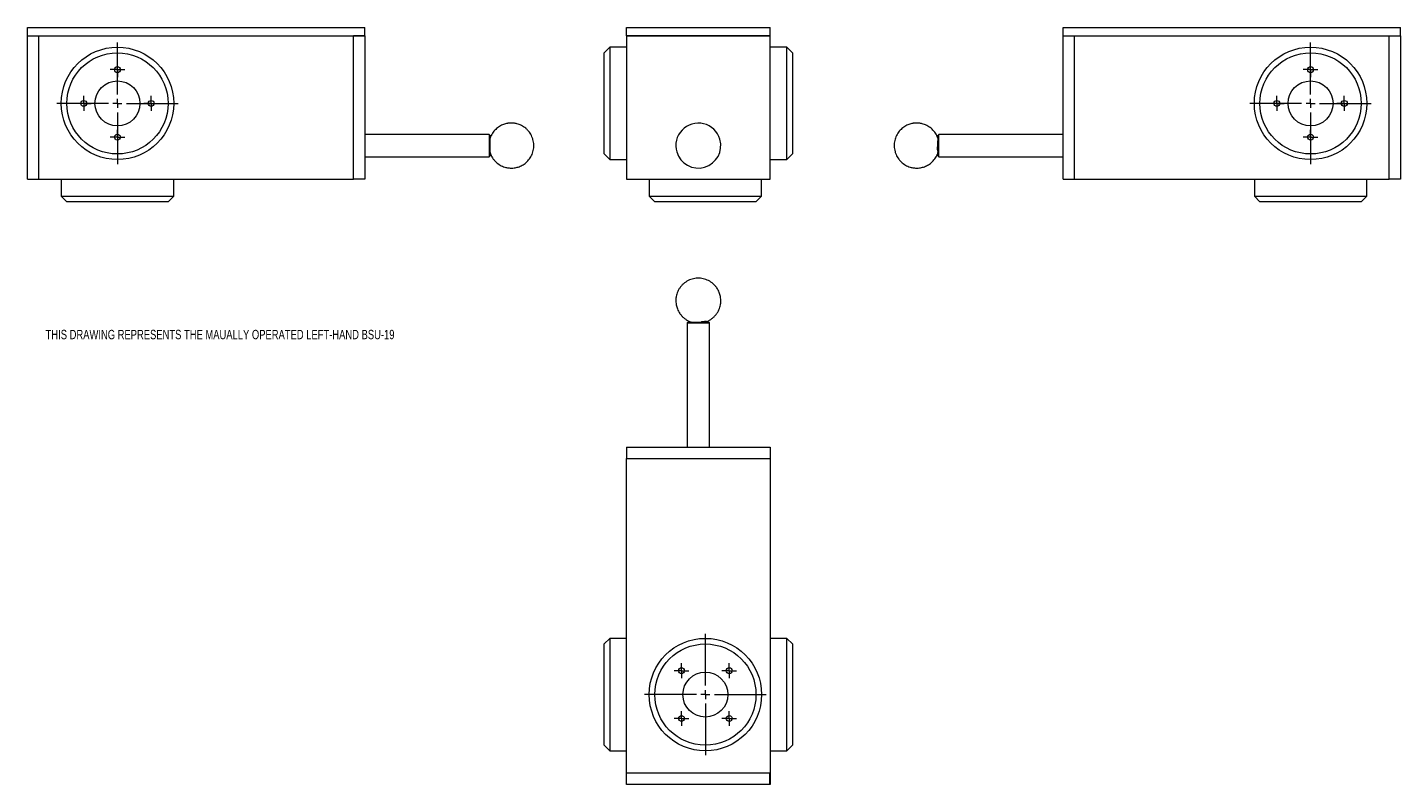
# Model space of a CAD drawing. Header units: inches. Extents: x 1.6 to 32.2, y 0.3 to 17.1.
import ezdxf

# ---------------------------------------------------------------- set-up
doc = ezdxf.new("R2010")
doc.units = ezdxf.units.IN
doc.header["$MEASUREMENT"] = 0
doc.styles.add('SLDTEXTSTYLE0', font='TXT', dxfattribs={"width": 0.75})

# ---------------------------------------------------------------- blocks, each defined once
blk = doc.blocks.new('SW_CENTERMARKSYMBOL_0')
at = {"color": 0, "linetype": 'Continuous', "lineweight": 0}
for p, q in [((0, 0.2), (0, 1.35)), ((-0.2, 0), (-1.35, 0)), ((0, 0), (-0.1, 0)), ((0, 0), (0, 0.1)), ((0, 0), (0, -0.1)), ((0, 0), (0.1, 0)), ((0.2, 0), (1.35, 0)), ((0, -0.2), (0, -1.35))]:
    blk.add_line(p, q, dxfattribs=at)
blk = doc.blocks.new('SW_CENTERMARKSYMBOL_1')
at = {"color": 0, "linetype": 'Continuous', "lineweight": 0}
for p, q in [((-0.1, 0), (-0.165, 0)), ((0, 0), (-0.1, 0)), ((0, 0.1), (0, 0.165)), ((0, 0), (0, 0.1)), ((0, 0), (0, -0.1)), ((0, 0), (0.1, 0)), ((0.1, 0), (0.165, 0)), ((0, -0.1), (0, -0.165))]:
    blk.add_line(p, q, dxfattribs=at)
blk = doc.blocks.new('SW_CENTERMARKSYMBOL_2')
at = {"color": 0, "linetype": 'Continuous', "lineweight": 0}
for p, q in [((-0.1, 0), (-0.165, 0)), ((0, 0), (-0.1, 0)), ((0, 0.1), (0, 0.165)), ((0, 0), (0, 0.1)), ((0, 0), (0, -0.1)), ((0, 0), (0.1, 0)), ((0.1, 0), (0.165, 0)), ((0, -0.1), (0, -0.165))]:
    blk.add_line(p, q, dxfattribs=at)
blk = doc.blocks.new('SW_CENTERMARKSYMBOL_3')
at = {"color": 0, "linetype": 'Continuous', "lineweight": 0}
for p, q in [((-0.1, 0), (-0.165, 0)), ((0, 0), (-0.1, 0)), ((0, 0.1), (0, 0.165)), ((0, 0), (0, 0.1)), ((0, 0), (0, -0.1)), ((0, 0), (0.1, 0)), ((0.1, 0), (0.165, 0)), ((0, -0.1), (0, -0.165))]:
    blk.add_line(p, q, dxfattribs=at)
blk = doc.blocks.new('SW_CENTERMARKSYMBOL_4')
at = {"color": 0, "linetype": 'Continuous', "lineweight": 0}
for p, q in [((-0.1, 0), (-0.165, 0)), ((0, 0), (-0.1, 0)), ((0, 0.1), (0, 0.165)), ((0, 0), (0, 0.1)), ((0, 0), (0, -0.1)), ((0, 0), (0.1, 0)), ((0.1, 0), (0.165, 0)), ((0, -0.1), (0, -0.165))]:
    blk.add_line(p, q, dxfattribs=at)
blk = doc.blocks.new('SW_CENTERMARKSYMBOL_5')
at = {"color": 0, "linetype": 'Continuous', "lineweight": 0}
for p, q in [((0, 0.2), (0, 1.35)), ((-0.2, 0), (-1.35, 0)), ((0, 0), (-0.1, 0)), ((0, 0), (0, 0.1)), ((0, 0), (0, -0.1)), ((0, 0), (0.1, 0)), ((0.2, 0), (1.35, 0)), ((0, -0.2), (0, -1.35))]:
    blk.add_line(p, q, dxfattribs=at)
blk = doc.blocks.new('SW_CENTERMARKSYMBOL_6')
at = {"color": 0, "linetype": 'Continuous', "lineweight": 0}
for p, q in [((-0.1, 0), (-0.165, 0)), ((0, 0), (-0.1, 0)), ((0, 0.1), (0, 0.165)), ((0, 0), (0, 0.1)), ((0, 0), (0, -0.1)), ((0, 0), (0.1, 0)), ((0.1, 0), (0.165, 0)), ((0, -0.1), (0, -0.165))]:
    blk.add_line(p, q, dxfattribs=at)
blk = doc.blocks.new('SW_CENTERMARKSYMBOL_7')
at = {"color": 0, "linetype": 'Continuous', "lineweight": 0}
for p, q in [((-0.1, 0), (-0.165, 0)), ((0, 0), (-0.1, 0)), ((0, 0.1), (0, 0.165)), ((0, 0), (0, 0.1)), ((0, 0), (0, -0.1)), ((0, 0), (0.1, 0)), ((0.1, 0), (0.165, 0)), ((0, -0.1), (0, -0.165))]:
    blk.add_line(p, q, dxfattribs=at)
blk = doc.blocks.new('SW_CENTERMARKSYMBOL_8')
at = {"color": 0, "linetype": 'Continuous', "lineweight": 0}
for p, q in [((-0.1, 0), (-0.165, 0)), ((0, 0), (-0.1, 0)), ((0, 0.1), (0, 0.165)), ((0, 0), (0, 0.1)), ((0, 0), (0, -0.1)), ((0, 0), (0.1, 0)), ((0.1, 0), (0.165, 0)), ((0, -0.1), (0, -0.165))]:
    blk.add_line(p, q, dxfattribs=at)
blk = doc.blocks.new('SW_CENTERMARKSYMBOL_9')
at = {"color": 0, "linetype": 'Continuous', "lineweight": 0}
for p, q in [((-0.1, 0), (-0.165, 0)), ((0, 0), (-0.1, 0)), ((0, 0.1), (0, 0.165)), ((0, 0), (0, 0.1)), ((0, 0), (0, -0.1)), ((0, 0), (0.1, 0)), ((0.1, 0), (0.165, 0)), ((0, -0.1), (0, -0.165))]:
    blk.add_line(p, q, dxfattribs=at)
blk = doc.blocks.new('SW_CENTERMARKSYMBOL_10')
at = {"color": 0, "linetype": 'Continuous', "lineweight": 0}
for p, q in [((0, 0.2), (0, 1.35)), ((-0.2, 0), (-1.35, 0)), ((0, 0), (-0.1, 0)), ((0, 0), (0, 0.1)), ((0, 0), (0, -0.1)), ((0, 0), (0.1, 0)), ((0.2, 0), (1.35, 0)), ((0, -0.2), (0, -1.35))]:
    blk.add_line(p, q, dxfattribs=at)
blk = doc.blocks.new('SW_CENTERMARKSYMBOL_11')
at = {"color": 0, "linetype": 'Continuous', "lineweight": 0}
for p, q in [((-0.1, 0), (-0.165, 0)), ((0, 0), (-0.1, 0)), ((0, 0.1), (0, 0.165)), ((0, 0), (0, 0.1)), ((0, 0), (0, -0.1)), ((0, 0), (0.1, 0)), ((0.1, 0), (0.165, 0)), ((0, -0.1), (0, -0.165))]:
    blk.add_line(p, q, dxfattribs=at)
blk = doc.blocks.new('SW_CENTERMARKSYMBOL_12')
at = {"color": 0, "linetype": 'Continuous', "lineweight": 0}
for p, q in [((-0.1, 0), (-0.165, 0)), ((0, 0), (-0.1, 0)), ((0, 0.1), (0, 0.165)), ((0, 0), (0, 0.1)), ((0, 0), (0, -0.1)), ((0, 0), (0.1, 0)), ((0.1, 0), (0.165, 0)), ((0, -0.1), (0, -0.165))]:
    blk.add_line(p, q, dxfattribs=at)
blk = doc.blocks.new('SW_CENTERMARKSYMBOL_13')
at = {"color": 0, "linetype": 'Continuous', "lineweight": 0}
for p, q in [((-0.1, 0), (-0.165, 0)), ((0, 0), (-0.1, 0)), ((0, 0.1), (0, 0.165)), ((0, 0), (0, 0.1)), ((0, 0), (0, -0.1)), ((0, 0), (0.1, 0)), ((0.1, 0), (0.165, 0)), ((0, -0.1), (0, -0.165))]:
    blk.add_line(p, q, dxfattribs=at)
blk = doc.blocks.new('SW_CENTERMARKSYMBOL_14')
at = {"color": 0, "linetype": 'Continuous', "lineweight": 0}
for p, q in [((-0.1, 0), (-0.165, 0)), ((0, 0), (-0.1, 0)), ((0, 0.1), (0, 0.165)), ((0, 0), (0, 0.1)), ((0, 0), (0, -0.1)), ((0, 0), (0.1, 0)), ((0.1, 0), (0.165, 0)), ((0, -0.1), (0, -0.165))]:
    blk.add_line(p, q, dxfattribs=at)

msp = doc.modelspace()

# ---------------------------------------------------------------- linework, layer by layer
at = {"color": 7, "linetype": 'Continuous', "lineweight": 15}
for p, q in [((1.645, 17.112), (9.145, 17.112)), ((1.645, 16.924), (1.645, 17.112)), ((9.145, 16.924), (9.145, 17.112)), ((14.964, 16.924), (14.964, 17.112)), ((14.964, 17.112), (18.151, 17.112)), ((18.151, 16.924), (18.151, 17.112)), ((24.667, 16.924), (24.667, 17.112)), ((24.667, 17.112), (32.167, 17.112)), ((32.167, 16.924), (32.167, 17.112)), ((1.645, 13.737), (1.645, 16.924)), ((1.645, 16.924), (1.895, 16.924)), ((1.895, 13.737), (1.895, 16.924)), ((1.895, 16.924), (8.895, 16.924)), ((8.895, 16.922), (8.895, 16.924)), ((8.895, 16.924), (9.145, 16.924)), ((8.895, 13.737), (8.895, 16.922)), ((9.145, 16.922), (8.895, 16.922)), ((9.145, 16.922), (9.145, 13.736)), ((14.964, 16.924), (18.151, 16.924)), ((14.964, 16.922), (14.964, 16.924)), ((18.151, 16.922), (14.964, 16.922)), ((14.964, 16.922), (14.964, 13.736)), ((18.151, 16.922), (18.151, 16.924)), ((18.151, 13.736), (18.151, 16.922)), ((24.667, 16.924), (24.917, 16.924)), ((24.667, 13.736), (24.667, 16.922)), ((24.667, 16.922), (24.917, 16.922)), ((24.917, 16.924), (31.917, 16.924)), ((24.917, 16.922), (24.917, 16.924)), ((24.917, 13.737), (24.917, 16.922)), ((31.917, 16.924), (32.167, 16.924)), ((31.917, 13.737), (31.917, 16.924)), ((32.167, 16.924), (32.167, 13.737)), ((14.589, 16.674), (14.464, 16.549)), ((14.464, 14.299), (14.464, 16.549)), ((14.964, 16.674), (14.589, 16.674)), ((14.589, 16.674), (14.589, 14.174)), ((18.526, 16.674), (18.151, 16.674)), ((18.651, 16.549), (18.526, 16.674)), ((18.526, 14.174), (18.526, 16.674)), ((18.651, 16.549), (18.651, 14.299)), ((11.911, 14.735), (9.145, 14.735)), ((11.926, 14.72), (11.911, 14.735)), ((11.911, 14.735), (11.911, 14.237)), ((11.926, 14.72), (11.926, 14.252)), ((21.882, 14.653), (21.882, 14.654)), ((21.901, 14.735), (21.886, 14.72)), ((21.886, 14.359), (21.886, 14.72)), ((24.667, 14.735), (21.901, 14.735)), ((21.901, 14.351), (21.901, 14.735)), ((21.886, 14.252), (21.886, 14.359)), ((21.901, 14.237), (21.901, 14.351)), ((9.145, 14.237), (11.911, 14.237)), ((11.911, 14.237), (11.926, 14.252)), ((11.926, 14.329), (11.926, 14.329)), ((14.464, 14.299), (14.589, 14.174)), ((14.589, 14.174), (14.964, 14.174)), ((18.151, 14.174), (18.526, 14.174)), ((18.526, 14.174), (18.651, 14.299)), ((21.885, 14.329), (21.886, 14.329)), ((21.886, 14.252), (21.901, 14.237)), ((21.901, 14.237), (24.667, 14.237)), ((1.645, 13.737), (1.895, 13.737)), ((1.895, 13.737), (8.895, 13.737)), ((2.395, 13.737), (2.395, 13.362)), ((4.895, 13.362), (4.895, 13.737)), ((8.895, 13.737), (8.895, 13.736)), ((9.145, 13.736), (8.895, 13.736)), ((14.964, 13.736), (18.151, 13.736)), ((15.464, 13.736), (15.464, 13.362)), ((17.964, 13.362), (17.964, 13.736)), ((24.667, 13.736), (24.917, 13.736)), ((24.917, 13.737), (31.917, 13.737)), ((24.917, 13.736), (24.917, 13.737)), ((28.917, 13.737), (28.917, 13.362)), ((31.417, 13.362), (31.417, 13.737)), ((32.167, 13.737), (31.917, 13.737)), ((2.395, 13.362), (2.52, 13.237)), ((2.395, 13.362), (4.895, 13.362)), ((4.77, 13.237), (2.52, 13.237)), ((4.77, 13.237), (4.895, 13.362)), ((15.464, 13.362), (15.589, 13.237)), ((15.464, 13.362), (17.964, 13.362)), ((17.839, 13.237), (15.589, 13.237)), ((17.839, 13.237), (17.964, 13.362)), ((28.917, 13.362), (29.042, 13.237)), ((28.917, 13.362), (30.167, 13.362)), ((30.167, 13.237), (29.042, 13.237)), ((30.167, 13.362), (31.417, 13.362)), ((31.292, 13.237), (30.167, 13.237)), ((31.292, 13.237), (31.417, 13.362)), ((16.323, 10.563), (16.308, 10.548)), ((16.308, 10.548), (16.308, 7.782)), ((16.308, 10.548), (16.766, 10.548)), ((16.323, 10.563), (16.753, 10.563)), ((16.4, 10.564), (16.4, 10.563)), ((16.733, 10.562), (16.745, 10.569)), ((16.745, 10.571), (16.74, 10.574)), ((16.753, 10.563), (16.791, 10.563)), ((16.766, 10.548), (16.806, 10.548)), ((16.806, 10.548), (16.791, 10.563)), ((16.806, 7.782), (16.806, 10.548)), ((14.964, 7.782), (14.964, 7.532)), ((14.964, 7.782), (18.151, 7.782)), ((18.151, 7.782), (18.151, 7.532)), ((14.964, 7.532), (18.151, 7.532)), ((14.964, 0.532), (14.964, 7.532)), ((18.151, 7.532), (18.151, 0.532)), ((14.589, 3.532), (14.464, 3.407)), ((14.464, 1.487), (14.464, 3.407)), ((14.964, 3.532), (14.589, 3.532)), ((14.589, 3.532), (14.589, 1.398)), ((18.526, 3.532), (18.151, 3.532)), ((18.651, 3.407), (18.526, 3.532)), ((18.526, 1.398), (18.526, 3.532)), ((18.651, 3.407), (18.651, 1.487)), ((14.464, 1.157), (14.464, 1.487)), ((14.589, 1.398), (14.589, 1.032)), ((18.526, 1.032), (18.526, 1.398)), ((18.651, 1.487), (18.651, 1.157)), ((14.464, 1.157), (14.589, 1.032)), ((14.589, 1.032), (14.964, 1.032)), ((18.151, 1.032), (18.526, 1.032)), ((18.526, 1.032), (18.651, 1.157)), ((18.15, 0.532), (14.964, 0.532)), ((14.964, 0.282), (14.964, 0.532)), ((18.151, 0.532), (18.15, 0.532)), ((18.15, 0.282), (18.15, 0.532)), ((18.151, 0.532), (18.151, 0.282)), ((18.15, 0.282), (14.964, 0.282)), ((18.151, 0.282), (18.15, 0.282))]:
    msp.add_line(p, q, dxfattribs=at)
for centre, radius in [((3.645, 15.424), 1.25), ((3.645, 15.424), 1.125), ((30.167, 15.424), 1.25), ((30.167, 15.424), 1.125), ((3.645, 16.174), 0.065), ((30.167, 16.174), 0.065), ((3.645, 15.424), 0.5), ((30.167, 15.424), 0.5), ((2.895, 15.424), 0.065), ((4.395, 15.424), 0.065), ((29.417, 15.424), 0.065), ((30.917, 15.424), 0.065), ((3.645, 14.674), 0.065), ((30.167, 14.674), 0.065), ((16.714, 2.282), 1.25), ((16.714, 2.282), 1.125), ((16.183, 2.813), 0.065), ((16.714, 2.282), 0.5), ((17.244, 2.813), 0.065), ((16.183, 1.752), 0.065), ((17.244, 1.752), 0.065)]:
    msp.add_circle(centre, radius, dxfattribs=at)
for start, end in [(16.3694, 196.3694), (196.3694, 16.3694)]:
    msp.add_arc((16.557, 14.486), 0.5, start, end, dxfattribs=at)
for points, knots in [([(12.401, 14.986), (12.38, 14.986), (12.35, 14.985), (12.307, 14.978), (12.27, 14.97), (12.226, 14.956), (12.182, 14.937), (12.137, 14.912), (12.094, 14.882), (12.052, 14.846), (12.014, 14.805), (11.98, 14.759), (11.952, 14.708), (11.935, 14.672), (11.929, 14.652), (11.929, 14.652)], [0, 0, 0, 0, 0.101358, 0.14349, 0.213421, 0.286506, 0.365338, 0.448097, 0.534057, 0.622644, 0.713452, 0.806188, 0.900634, 0.996639, 1, 1, 1, 1]), ([(12.401, 13.986), (12.422, 13.987), (12.451, 13.988), (12.494, 13.995), (12.532, 14.003), (12.575, 14.017), (12.62, 14.036), (12.664, 14.06), (12.708, 14.09), (12.749, 14.126), (12.787, 14.167), (12.821, 14.213), (12.85, 14.264), (12.873, 14.319), (12.89, 14.377), (12.899, 14.437), (12.902, 14.499), (12.896, 14.561), (12.883, 14.624), (12.862, 14.683), (12.834, 14.737), (12.802, 14.787), (12.764, 14.831), (12.721, 14.871), (12.675, 14.906), (12.625, 14.934), (12.575, 14.956), (12.529, 14.97), (12.488, 14.979), (12.447, 14.985), (12.417, 14.986), (12.401, 14.986)], [0, 0, 0, 0, 0.039797, 0.05634, 0.083797, 0.112493, 0.143446, 0.17594, 0.209691, 0.244474, 0.280129, 0.31654, 0.353624, 0.391319, 0.429585, 0.468401, 0.50776, 0.547679, 0.588194, 0.629373, 0.66696, 0.704478, 0.74189, 0.779132, 0.816089, 0.852515, 0.887776, 0.9209, 0.94416, 0.96825, 1, 1, 1, 1]), ([(21.411, 14.986), (21.39, 14.986), (21.361, 14.985), (21.317, 14.978), (21.28, 14.97), (21.237, 14.956), (21.192, 14.937), (21.147, 14.912), (21.104, 14.882), (21.063, 14.846), (21.024, 14.805), (20.991, 14.759), (20.962, 14.708), (20.939, 14.654), (20.922, 14.596), (20.912, 14.536), (20.91, 14.474), (20.915, 14.411), (20.929, 14.349), (20.95, 14.29), (20.977, 14.235), (21.01, 14.186), (21.048, 14.141), (21.09, 14.101), (21.137, 14.067), (21.186, 14.038), (21.237, 14.017), (21.283, 14.002), (21.324, 13.993), (21.365, 13.988), (21.394, 13.987), (21.411, 13.986)], [0, 0, 0, 0, 0.0397971, 0.0563395, 0.0837973, 0.1124934, 0.1434458, 0.1759399, 0.2096911, 0.2444738, 0.2801288, 0.3165402, 0.3536236, 0.3913187, 0.4295852, 0.4684007, 0.5077603, 0.5476787, 0.5881935, 0.6293727, 0.66696, 0.7044784, 0.7418897, 0.7791321, 0.8160895, 0.8525147, 0.8877759, 0.9208996, 0.9441598, 0.9682501, 1, 1, 1, 1]), ([(21.881, 14.652), (21.878, 14.663), (21.868, 14.692), (21.845, 14.737), (21.812, 14.787), (21.774, 14.831), (21.732, 14.871), (21.685, 14.906), (21.635, 14.934), (21.585, 14.956), (21.539, 14.97), (21.498, 14.979), (21.457, 14.985), (21.428, 14.986), (21.411, 14.986)], [0, 0, 0, 0, 0.05453, 0.150415, 0.246124, 0.341561, 0.436566, 0.530844, 0.623765, 0.713716, 0.798215, 0.857552, 0.919006, 1, 1, 1, 1]), ([(11.926, 14.589), (11.926, 14.6), (11.927, 14.625), (11.928, 14.647), (11.929, 14.65), (11.929, 14.652)], [0, 0, 0, 0, 0.323449, 0.697427, 1, 1, 1, 1]), ([(11.93, 14.653), (11.929, 14.655), (11.928, 14.657), (11.927, 14.659), (11.927, 14.659)], [0, 0, 0, 0, 0.957735, 1, 1, 1, 1]), ([(21.882, 14.653), (21.882, 14.653), (21.881, 14.652), (21.881, 14.645), (21.88, 14.633), (21.879, 14.617), (21.879, 14.597), (21.878, 14.574), (21.877, 14.548), (21.877, 14.519), (21.876, 14.49), (21.876, 14.459), (21.875, 14.429), (21.874, 14.406), (21.874, 14.394), (21.874, 14.391)], [0, 0, 0, 0, 0.063513, 0.142606, 0.22114, 0.301866, 0.381982, 0.464327, 0.546176, 0.63032, 0.713569, 0.799135, 0.884121, 0.971488, 1, 1, 1, 1]), ([(21.885, 14.659), (21.885, 14.659), (21.884, 14.657), (21.883, 14.655), (21.882, 14.653)], [0, 0, 0, 0, 0.044533, 1, 1, 1, 1]), ([(21.874, 14.391), (21.875, 14.403), (21.876, 14.43), (21.879, 14.476), (21.881, 14.526), (21.884, 14.57), (21.885, 14.595), (21.886, 14.605)], [0.93838108, 0.93838108, 0.93838108, 0.93838108, 0.942691, 0.94789955, 0.95310744, 0.9583154, 0.96244643, 0.96244643, 0.96244643, 0.96244643]), ([(21.874, 14.391), (21.876, 14.378), (21.878, 14.366), (21.881, 14.353), (21.882, 14.35), (21.884, 14.344), (21.885, 14.342), (21.885, 14.34)], [0, 0, 0, 0, 0.5, 0.5, 0.75, 0.75, 1, 1, 1, 1]), ([(11.927, 14.33), (11.931, 14.316), (11.942, 14.284), (11.967, 14.235), (11.999, 14.186), (12.037, 14.141), (12.08, 14.101), (12.127, 14.067), (12.176, 14.038), (12.227, 14.017), (12.273, 14.002), (12.314, 13.993), (12.355, 13.988), (12.384, 13.987), (12.401, 13.986)], [0, 0, 0, 0, 0.07069, 0.164937, 0.25901, 0.352815, 0.446197, 0.538863, 0.630196, 0.71861, 0.801664, 0.859987, 0.92039, 1, 1, 1, 1]), ([(21.411, 13.986), (21.432, 13.987), (21.461, 13.988), (21.505, 13.995), (21.542, 14.003), (21.585, 14.017), (21.63, 14.036), (21.674, 14.06), (21.718, 14.09), (21.759, 14.126), (21.797, 14.167), (21.831, 14.213), (21.86, 14.264), (21.878, 14.303), (21.884, 14.326), (21.885, 14.329)], [0, 0, 0, 0, 0.099908, 0.141437, 0.210368, 0.282408, 0.360112, 0.441687, 0.526417, 0.613737, 0.703247, 0.794656, 0.887752, 0.982383, 1, 1, 1, 1]), ([(17.057, 11.038), (17.056, 11.059), (17.055, 11.089), (17.048, 11.135), (17.039, 11.176), (17.022, 11.225), (16.999, 11.276), (16.968, 11.325), (16.931, 11.373), (16.887, 11.416), (16.838, 11.453), (16.785, 11.485), (16.728, 11.51), (16.668, 11.527), (16.606, 11.537), (16.544, 11.539), (16.481, 11.534), (16.42, 11.52), (16.361, 11.5), (16.304, 11.471), (16.252, 11.436), (16.204, 11.394), (16.162, 11.346), (16.126, 11.295), (16.099, 11.241), (16.079, 11.187), (16.066, 11.138), (16.059, 11.089), (16.058, 11.057), (16.057, 11.038)], [0, 0, 0, 0, 0.0399752, 0.0576817, 0.0878225, 0.1206777, 0.1564528, 0.1938845, 0.232266, 0.2711863, 0.3104225, 0.3498535, 0.3894115, 0.4290581, 0.4687712, 0.5085392, 0.5483575, 0.5882276, 0.6281578, 0.6681652, 0.7082815, 0.7485649, 0.7891278, 0.8302082, 0.8677481, 0.9049086, 0.9395922, 0.9640552, 1, 1, 1, 1]), ([(16.057, 11.038), (16.058, 11.017), (16.059, 10.987), (16.066, 10.942), (16.076, 10.901), (16.092, 10.852), (16.116, 10.801), (16.146, 10.751), (16.184, 10.704), (16.227, 10.661), (16.276, 10.623), (16.329, 10.592), (16.371, 10.572), (16.396, 10.566), (16.4, 10.564)], [0, 0, 0, 0, 0.100364, 0.14482, 0.220493, 0.302981, 0.392801, 0.486779, 0.583142, 0.680858, 0.779367, 0.878365, 0.977682, 1, 1, 1, 1]), ([(16.74, 10.574), (16.744, 10.575), (16.769, 10.583), (16.81, 10.606), (16.862, 10.64), (16.91, 10.682), (16.953, 10.73), (16.988, 10.782), (17.016, 10.836), (17.036, 10.89), (17.048, 10.939), (17.056, 10.988), (17.057, 11.019), (17.057, 11.038)], [0, 0, 0, 0, 0.023115, 0.12822, 0.233612, 0.339442, 0.446007, 0.553932, 0.652554, 0.750181, 0.8413, 0.905568, 1, 1, 1, 1]), ([(16.72, 10.575), (16.706, 10.573), (16.689, 10.571), (16.663, 10.568), (16.654, 10.567), (16.636, 10.565), (16.626, 10.565), (16.617, 10.564)], [0, 0, 0, 0, 0.5, 0.5, 0.75, 0.75, 1, 1, 1, 1]), ([(16.74, 10.574), (16.74, 10.574), (16.74, 10.574), (16.735, 10.574), (16.728, 10.575), (16.721, 10.575), (16.72, 10.575)], [0, 0, 0, 0, 0.083378, 0.4712, 0.869889, 1, 1, 1, 1]), ([(16.72, 10.575), (16.731, 10.574), (16.745, 10.573), (16.743, 10.571), (16.743, 10.571)], [0, 0, 0, 0, 0.880693, 1, 1, 1, 1])]:
    msp.add_open_spline(points, degree=3, knots=knots, dxfattribs=at)
for points in [[(21.886, 14.344), (21.886, 14.342), (21.886, 14.341), (21.885, 14.34)], [(16.624, 10.563), (16.621, 10.563), (16.619, 10.564), (16.617, 10.564)]]:
    msp.add_open_spline(points, degree=3, dxfattribs=at)

# ---------------------------------------------------------------- block references
at = {"color": 7, "linetype": 'Continuous', "lineweight": 0}
for name, p in [('SW_CENTERMARKSYMBOL_0', (3.645, 15.424)), ('SW_CENTERMARKSYMBOL_5', (30.167, 15.424)), ('SW_CENTERMARKSYMBOL_3', (3.645, 16.174)), ('SW_CENTERMARKSYMBOL_8', (30.167, 16.174)), ('SW_CENTERMARKSYMBOL_1', (2.895, 15.424)), ('SW_CENTERMARKSYMBOL_4', (4.395, 15.424)), ('SW_CENTERMARKSYMBOL_9', (29.417, 15.424)), ('SW_CENTERMARKSYMBOL_6', (30.917, 15.424)), ('SW_CENTERMARKSYMBOL_2', (3.645, 14.674)), ('SW_CENTERMARKSYMBOL_7', (30.167, 14.674)), ('SW_CENTERMARKSYMBOL_10', (16.714, 2.282)), ('SW_CENTERMARKSYMBOL_11', (16.183, 2.813)), ('SW_CENTERMARKSYMBOL_14', (17.244, 2.813)), ('SW_CENTERMARKSYMBOL_12', (16.183, 1.752)), ('SW_CENTERMARKSYMBOL_13', (17.244, 1.752))]:
    msp.add_blockref(name, p, dxfattribs=at)

# ---------------------------------------------------------------- texts
at = {"color": 7, "linetype": 'Continuous', "lineweight": 0, "insert": (2.048, 10.39), "char_height": 0.20833, "attachment_point": 1, "style": 'SLDTEXTSTYLE0'}
msp.add_mtext('THIS DRAWING REPRESENTS THE MAUALLY OPERATED LEFT-HAND BSU-19', dxfattribs=at)

doc.saveas('drawing.dxf')
